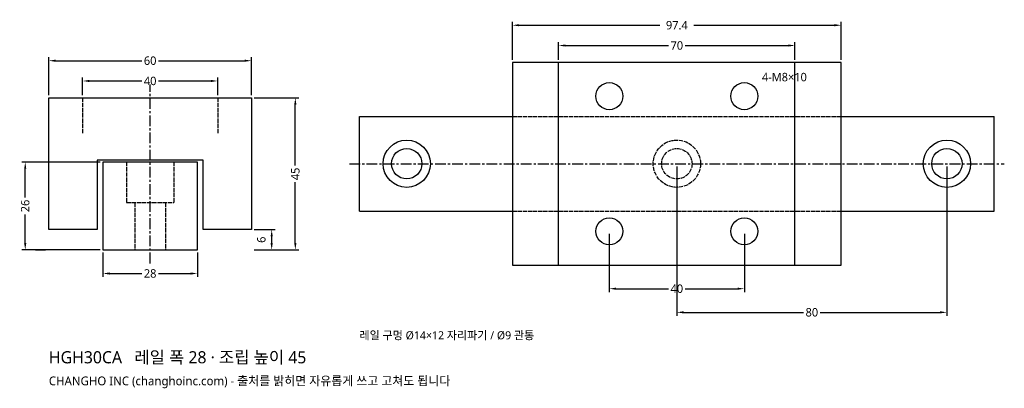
# Model space of a CAD drawing. Header units: millimetres. Extents: x -39 to 253, y -41 to 68.
import ezdxf

# ---------------------------------------------------------------- set-up
doc = ezdxf.new("R2010")
doc.units = ezdxf.units.MM
doc.linetypes.add('CENTER', pattern=[5.08, 3.175, -0.635, 0.635, -0.635])
doc.linetypes.add('DASHED', pattern=[1.524, 1.27, -0.254])
for name, color, linetype in [('문자', 7, 'CONTINUOUS'), ('숨은선', 3, 'DASHED'), ('외형선', 7, 'CONTINUOUS'), ('중심선', 1, 'CENTER'), ('치수', 4, 'CONTINUOUS')]:
    doc.layers.add(name, color=color, linetype=linetype)
doc.styles.add('CH_KOR', font='malgun.ttf')
doc.dimstyles.new('CH_DIM', dxfattribs={"dimtxt": 2.5, "dimasz": 2, "dimexe": 1, "dimexo": 0.8, "dimgap": 0.8, "dimtad": 1, "dimdec": 1, "dimdsep": 46, "dimtxsty": 'CH_KOR', "dimcen": 2.5, "dimclrd": 4, "dimclre": 4, "dimclrt": 4, "dimazin": 3, "dimtfac": 1, "dimtmove": 0, "dimatfit": 3})

# ---------------------------------------------------------------- blocks, each defined once
blk = doc.blocks.new('_CLOSEDFILLED')
at = {"color": 0, "linetype": 'BYBLOCK'}
blk.add_solid([(-1, 0.16), (0, 0), (-1, -0.16)], dxfattribs=at)
blk = doc.blocks.new('*D1')
at = {"color": 4}
for p, q in [((-30, 45.8), (-30, 57)), ((-28, 56), (-2.5, 56)), ((2.5, 56), (28, 56)), ((30, 45.8), (30, 57))]:
    blk.add_line(p, q, dxfattribs=at)
at = {"layer": 'Defpoints'}
for p in [(-30, 56), (-30, 45), (30, 45)]:
    blk.add_point(p, dxfattribs=at)
at = {"layer": '치수', "color": 4, "xscale": 2, "yscale": 2, "rotation": 180}
blk.add_blockref('_CLOSEDFILLED', (-30, 56), dxfattribs=at)
at = {"layer": '치수', "color": 4, "xscale": 2, "yscale": 2}
blk.add_blockref('_CLOSEDFILLED', (30, 56), dxfattribs=at)
at = {"layer": '치수', "color": 4, "insert": (0, 56), "char_height": 2.5, "attachment_point": 5, "style": 'CH_KOR'}
blk.add_mtext('60', dxfattribs=at)
blk = doc.blocks.new('*D2')
at = {"color": 4}
for p, q in [((-20, 45.8), (-20, 51)), ((-18, 50), (-2.5, 50)), ((2.5, 50), (18, 50)), ((20, 45.8), (20, 51))]:
    blk.add_line(p, q, dxfattribs=at)
at = {"layer": 'Defpoints'}
for p in [(-20, 50), (-20, 45), (20, 45)]:
    blk.add_point(p, dxfattribs=at)
at = {"layer": '치수', "color": 4, "xscale": 2, "yscale": 2, "rotation": 180}
blk.add_blockref('_CLOSEDFILLED', (-20, 50), dxfattribs=at)
at = {"layer": '치수', "color": 4, "xscale": 2, "yscale": 2}
blk.add_blockref('_CLOSEDFILLED', (20, 50), dxfattribs=at)
at = {"layer": '치수', "color": 4, "insert": (0, 50), "char_height": 2.5, "attachment_point": 5, "style": 'CH_KOR'}
blk.add_mtext('40', dxfattribs=at)
blk = doc.blocks.new('*D3')
at = {"color": 4}
for p, q in [((-14, -0.8), (-14, -8)), ((14, -0.8), (14, -8)), ((-12, -7), (-2.5, -7)), ((2.5, -7), (12, -7))]:
    blk.add_line(p, q, dxfattribs=at)
at = {"layer": 'Defpoints'}
for p in [(-14, 0), (14, 0), (-14, -7)]:
    blk.add_point(p, dxfattribs=at)
at = {"layer": '치수', "color": 4, "xscale": 2, "yscale": 2, "rotation": 180}
blk.add_blockref('_CLOSEDFILLED', (-14, -7), dxfattribs=at)
at = {"layer": '치수', "color": 4, "xscale": 2, "yscale": 2}
blk.add_blockref('_CLOSEDFILLED', (14, -7), dxfattribs=at)
at = {"layer": '치수', "color": 4, "insert": (0, -7), "char_height": 2.5, "attachment_point": 5, "style": 'CH_KOR'}
blk.add_mtext('28', dxfattribs=at)
blk = doc.blocks.new('*D4')
at = {"color": 4}
for p, q in [((30.8, 45), (44, 45)), ((43, 25), (43, 43)), ((43, 2), (43, 20)), ((30.8, 0), (44, 0))]:
    blk.add_line(p, q, dxfattribs=at)
at = {"layer": 'Defpoints'}
for p in [(30, 45), (30, 0), (43, 0)]:
    blk.add_point(p, dxfattribs=at)
at = {"layer": '치수', "color": 4, "xscale": 2, "yscale": 2}
for p, rotation in [((43, 45), 90), ((43, 0), 270)]:
    blk.add_blockref('_CLOSEDFILLED', p, dxfattribs=dict(at, rotation=rotation))
at = {"layer": '치수', "color": 4, "insert": (43, 22.5), "char_height": 2.5, "attachment_point": 5, "rotation": 90, "style": 'CH_KOR'}
blk.add_mtext('45', dxfattribs=at)
blk = doc.blocks.new('*D5')
at = {"color": 4}
for p, q in [((30.8, 6), (37, 6)), ((36, 2), (36, 4)), ((30.8, 0), (37, 0))]:
    blk.add_line(p, q, dxfattribs=at)
at = {"layer": 'Defpoints'}
for p in [(30, 6), (30, 0), (36, 0)]:
    blk.add_point(p, dxfattribs=at)
at = {"layer": '치수', "color": 4, "xscale": 2, "yscale": 2}
for p, rotation in [((36, 6), 90), ((36, 0), 270)]:
    blk.add_blockref('_CLOSEDFILLED', p, dxfattribs=dict(at, rotation=rotation))
at = {"layer": '치수', "color": 4, "insert": (32.95, 3), "char_height": 2.5, "attachment_point": 5, "rotation": 90, "style": 'CH_KOR'}
blk.add_mtext('6', dxfattribs=at)
blk = doc.blocks.new('*D6')
at = {"color": 4}
for p, q in [((-14.8, 26), (-38, 26)), ((-37, 15.5), (-37, 24)), ((-37, 2), (-37, 10.5)), ((-14.8, 0), (-38, 0))]:
    blk.add_line(p, q, dxfattribs=at)
at = {"layer": 'Defpoints'}
for p in [(-14, 26), (-37, 0), (-14, 0)]:
    blk.add_point(p, dxfattribs=at)
at = {"layer": '치수', "color": 4, "xscale": 2, "yscale": 2}
for p, rotation in [((-37, 26), 90), ((-37, 0), 270)]:
    blk.add_blockref('_CLOSEDFILLED', p, dxfattribs=dict(at, rotation=rotation))
at = {"layer": '치수', "color": 4, "insert": (-37, 13), "char_height": 2.5, "attachment_point": 5, "rotation": 90, "style": 'CH_KOR'}
blk.add_mtext('26', dxfattribs=at)
blk = doc.blocks.new('*D7')
at = {"color": 4}
for p, q in [((107.3, 56.3), (107.3, 67.5)), ((204.7, 56.3), (204.7, 67.5)), ((109.3, 66.5), (151, 66.5)), ((161, 66.5), (202.7, 66.5))]:
    blk.add_line(p, q, dxfattribs=at)
at = {"layer": 'Defpoints'}
for p in [(107.3, 66.5), (107.3, 55.5), (204.7, 55.5)]:
    blk.add_point(p, dxfattribs=at)
at = {"layer": '치수', "color": 4, "xscale": 2, "yscale": 2, "rotation": 180}
blk.add_blockref('_CLOSEDFILLED', (107.3, 66.5), dxfattribs=at)
at = {"layer": '치수', "color": 4, "xscale": 2, "yscale": 2}
blk.add_blockref('_CLOSEDFILLED', (204.7, 66.5), dxfattribs=at)
at = {"layer": '치수', "color": 4, "insert": (156, 66.5), "char_height": 2.5, "attachment_point": 5, "style": 'CH_KOR'}
blk.add_mtext('97.4', dxfattribs=at)
blk = doc.blocks.new('*D8')
at = {"color": 4}
for p, q in [((121, 56.3), (121, 61.5)), ((191, 56.3), (191, 61.5)), ((123, 60.5), (153.5, 60.5)), ((158.5, 60.5), (189, 60.5))]:
    blk.add_line(p, q, dxfattribs=at)
at = {"layer": 'Defpoints'}
for p in [(121, 60.5), (121, 55.5), (191, 55.5)]:
    blk.add_point(p, dxfattribs=at)
at = {"layer": '치수', "color": 4, "xscale": 2, "yscale": 2, "rotation": 180}
blk.add_blockref('_CLOSEDFILLED', (121, 60.5), dxfattribs=at)
at = {"layer": '치수', "color": 4, "xscale": 2, "yscale": 2}
blk.add_blockref('_CLOSEDFILLED', (191, 60.5), dxfattribs=at)
at = {"layer": '치수', "color": 4, "insert": (156, 60.5), "char_height": 2.5, "attachment_point": 5, "style": 'CH_KOR'}
blk.add_mtext('70', dxfattribs=at)
blk = doc.blocks.new('*D9')
at = {"color": 4}
for p, q in [((136, 4.7), (136, -12.5)), ((176, 4.7), (176, -12.5)), ((138, -11.5), (153.5, -11.5)), ((158.5, -11.5), (174, -11.5))]:
    blk.add_line(p, q, dxfattribs=at)
at = {"layer": 'Defpoints'}
for p in [(136, 5.5), (176, 5.5), (136, -11.5)]:
    blk.add_point(p, dxfattribs=at)
at = {"layer": '치수', "color": 4, "xscale": 2, "yscale": 2, "rotation": 180}
blk.add_blockref('_CLOSEDFILLED', (136, -11.5), dxfattribs=at)
at = {"layer": '치수', "color": 4, "xscale": 2, "yscale": 2}
blk.add_blockref('_CLOSEDFILLED', (176, -11.5), dxfattribs=at)
at = {"layer": '치수', "color": 4, "insert": (156, -11.5), "char_height": 2.5, "attachment_point": 5, "style": 'CH_KOR'}
blk.add_mtext('40', dxfattribs=at)
blk = doc.blocks.new('*D10')
at = {"color": 4}
for p, q in [((156, 24.7), (156, -19.5)), ((236, 24.7), (236, -19.5)), ((158, -18.5), (193.5, -18.5)), ((198.5, -18.5), (234, -18.5))]:
    blk.add_line(p, q, dxfattribs=at)
at = {"layer": 'Defpoints'}
for p in [(156, 25.5), (236, 25.5), (156, -18.5)]:
    blk.add_point(p, dxfattribs=at)
at = {"layer": '치수', "color": 4, "xscale": 2, "yscale": 2, "rotation": 180}
blk.add_blockref('_CLOSEDFILLED', (156, -18.5), dxfattribs=at)
at = {"layer": '치수', "color": 4, "xscale": 2, "yscale": 2}
blk.add_blockref('_CLOSEDFILLED', (236, -18.5), dxfattribs=at)
at = {"layer": '치수', "color": 4, "insert": (196, -18.5), "char_height": 2.5, "attachment_point": 5, "style": 'CH_KOR'}
blk.add_mtext('80', dxfattribs=at)

msp = doc.modelspace()

# ---------------------------------------------------------------- linework, layer by layer
at = {"layer": '숨은선'}
for p, q in [((-20, 45), (-20, 34.55)), ((20, 45), (20, 34.55)), ((107.3, 39.5), (204.7, 39.5)), ((-7, 26), (-7, 14)), ((7, 26), (7, 14)), ((-7, 14), (7, 14)), ((-4.5, 14), (-4.5, 0)), ((4.5, 14), (4.5, 0)), ((107.3, 11.5), (204.7, 11.5))]:
    msp.add_line(p, q, dxfattribs=at)
for radius in [7, 4.5]:
    msp.add_circle((156, 25.5), radius, dxfattribs=at)
at = {"layer": '외형선'}
for p, q in [((121, -4.5), (121, 55.5)), ((191, -4.5), (191, 55.5)), ((62, 39.5), (107.3, 39.5)), ((62, 11.5), (62, 39.5)), ((204.7, 39.5), (250, 39.5)), ((250, 11.5), (250, 39.5)), ((62, 11.5), (107.3, 11.5)), ((204.7, 11.5), (250, 11.5)), ((-34, 0), (-31, 0)), ((31, 0), (34, 0))]:
    msp.add_line(p, q, dxfattribs=at)
for points in [[(107.3, -4.5), (204.7, -4.5), (204.7, 55.5), (107.3, 55.5)], [(-30, 6), (-30, 45), (30, 45), (30, 6), (15.68, 6), (15.68, 26.6), (-15.68, 26.6), (-15.68, 6)], [(-14, 0), (14, 0), (14, 26), (-14, 26)]]:
    msp.add_lwpolyline(points, close=True, dxfattribs=at)
for centre, radius in [((136, 45.5), 4), ((176, 45.5), 4), ((76, 25.5), 7), ((236, 25.5), 7), ((76, 25.5), 4.5), ((236, 25.5), 4.5), ((136, 5.5), 4), ((176, 5.5), 4)]:
    msp.add_circle(centre, radius, dxfattribs=at)
at = {"layer": '중심선'}
for p, q in [((0, -4), (0, 49)), ((59, 25.5), (253, 25.5))]:
    msp.add_line(p, q, dxfattribs=at)

# ---------------------------------------------------------------- texts
at = {"layer": '문자', "style": 'CH_KOR'}
for s, height, p in [('4-M8×10', 2.5, (181.2, 49.9)), ('레일 구멍 Ø14×12 자리파기 / Ø9 관통', 2.4, (62, -26.5)), ('HGH30CA   레일 폭 28 · 조립 높이 45', 3.6, (-30, -33.6)), ('CHANGHO INC (changhoinc.com) - 출처를 밝히면 자유롭게 쓰고 고쳐도 됩니다', 2.6, (-30, -40.1))]:
    msp.add_text(s, height=height, dxfattribs=at).set_placement(p)

# ---------------------------------------------------------------- dimensions: what is measured, and where the dimension line sits
at = {"layer": '치수'}
for base, p1, p2, picture, middle in [((107.3, 66.5), (107.3, 55.5), (204.7, 55.5), '*D7', (156, 66.5)), ((121, 60.5), (121, 55.5), (191, 55.5), '*D8', (156, 60.5)), ((-30, 56), (-30, 45), (30, 45), '*D1', (0, 56)), ((-20, 50), (-20, 45), (20, 45), '*D2', (0, 50)), ((156, -18.5), (156, 25.5), (236, 25.5), '*D10', (196, -18.5)), ((136, -11.5), (136, 5.5), (176, 5.5), '*D9', (156, -11.5)), ((-14, -7), (-14, 0), (14, 0), '*D3', (0, -7))]:
    dim = msp.add_linear_dim(base=base, p1=p1, p2=p2, dimstyle='CH_DIM', override={"dimscale": 1}, dxfattribs=at)
    dim.commit()
    dim.dimension.update_dxf_attribs({"geometry": picture, "text_midpoint": middle})
for base, p1, p2, picture, middle in [((43, 0), (30, 0), (30, 45), '*D4', (43, 22.5)), ((-37, 0), (-14, 0), (-14, 26), '*D6', (-37, 13)), ((36, 0), (30, 0), (30, 6), '*D5', (32.95, 3))]:
    dim = msp.add_linear_dim(base=base, p1=p1, p2=p2, angle=90, dimstyle='CH_DIM', override={"dimscale": 1}, dxfattribs=at)
    dim.commit()
    dim.dimension.update_dxf_attribs({"geometry": picture, "text_midpoint": middle})

doc.saveas('drawing.dxf')
